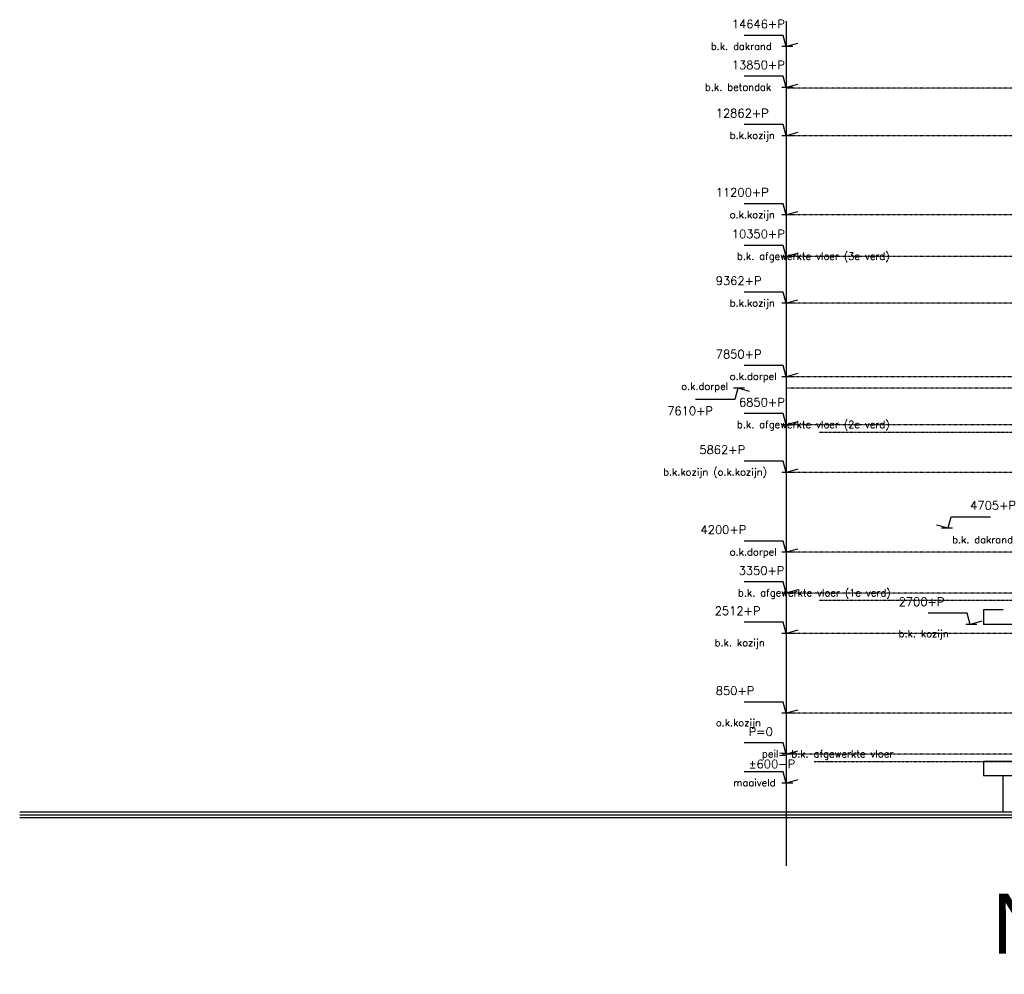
# Model space of a CAD drawing. Extents: x -541908 to 43837, y -41121 to 66863.
# Tile 1 of 41: x -541908 to -521424, y -40007 to -20153. Entities that reach past the tile are written whole.
import ezdxf

# ---------------------------------------------------------------- set-up
doc = ezdxf.new("R2010")
doc.units = 0
doc.header["$LTSCALE"] = 10
doc.header["$MEASUREMENT"] = 0
doc.linetypes.add('DASHDOT', pattern=[1, 0.5, -0.25, 0, -0.25])
doc.linetypes.add('DASHDOT2', pattern=[0.5, 0.25, -0.125, 0, -0.125])
doc.layers.get('0').update_dxf_attribs({"linetype": 'CONTINUOUS'})
for name, color, linetype in [('A--L$7AC3-_STRAMIEN', 3, 'DASHDOT'), ('A--L01G1_ACEER', 1, 'CONTINUOUS'), ('A--L07GC8_STRAMIEN', 8, 'DASHDOT2'), ('A--L11G1_GRONDWERK', 1, 'CONTINUOUS'), ('A--L21G1_BUITENWAND', 1, 'CONTINUOUS'), ('A--L21G3_BUITENWAND', 3, 'CONTINUOUS'), ('A--M01A1_MAATVOERING', 1, 'CONTINUOUS'), ('A--M01B1_HOOGTE_MAATV', 1, 'CONTINUOUS'), ('A--T$7A8-_STRAMIEN', 8, 'DASHDOT'), ('A--T01A-70_TEKST', 5, 'CONTINUOUS'), ('A--T01B2_HOOGTE_MAATV', 2, 'CONTINUOUS'), ('A--T01B3_HOOGTE_MAATV', 3, 'CONTINUOUS')]:
    doc.layers.add(name, color=color, linetype=linetype)
doc.styles.add('HOOGTEXT', font='ROMANS.shx', dxfattribs={"height": 2.5})
doc.styles.add('PRES100', font='ARIALBD0.TTF', dxfattribs={"height": 10})

# ---------------------------------------------------------------- blocks, each defined once
blk = doc.blocks.new('HOOGTEP')
at = {"layer": 'A--M01A1_MAATVOERING'}
for p, q in [((0, 0), (0.62, 2.33)), ((0.62, 2.33), (8.79, 2.33)), ((-2.41, 0.65), (0, 0))]:
    blk.add_line(p, q, dxfattribs=at)
at = {"layer": 'A--M01B1_HOOGTE_MAATV'}
blk.add_line((-1.38, 0), (0.91, 0), dxfattribs=at)
at = {"layer": 'A--T01B2_HOOGTE_MAATV', "style": 'HOOGTEXT', "flags": 4}
blk.add_attdef('TEKST', (1.84, -0.67), '', height=1.5, dxfattribs=at)
at = {"layer": 'A--T01B3_HOOGTE_MAATV', "style": 'HOOGTEXT', "flags": 4}
blk.add_attdef('HOOGTE', (1.67, 3.82), '', height=1.75, dxfattribs=at)

msp = doc.modelspace()

# ---------------------------------------------------------------- linework, layer by layer
at = {"layer": 'A--L$7AC3-_STRAMIEN'}
for p, q in [((-416614.4, -21579.1), (-525959.4, -21578.9)), ((-416614.4, -25079.1), (-525959.4, -25078.9)), ((-416614.4, -28579.1), (-525959.4, -28578.9)), ((-416614.4, -32079.1), (-525959.4, -32078.9)), ((-416614.4, -35429.1), (-525959.4, -35428.9))]:
    msp.add_line(p, q, dxfattribs=at)
at = {"layer": 'A--L01G1_ACEER'}
for p, q in [((-521447.8, -32428.9), (-521859.5, -32428.9)), ((-521148.4, -32728.9), (-521859.5, -32728.9))]:
    msp.add_line(p, q, dxfattribs=at)
at = {"layer": 'A--L07GC8_STRAMIEN'}
for p, q in [((-525273.5, -28728.9), (-433397, -28729.1)), ((-525273.5, -32228.9), (-433397, -32229.1)), ((-525378.3, -35578.9), (-433397.1, -35579.1))]:
    msp.add_line(p, q, dxfattribs=at)
at = {"layer": 'A--L11G1_GRONDWERK'}
msp.add_line((-525959.4, -20183.4), (-525959.4, -37749.7), dxfattribs=at)
at = {"layer": 'A--L21G1_BUITENWAND'}
for p, q in [((-521859.5, -32428.9), (-521859.5, -32728.9)), ((-521148, -35578.9), (-521859.5, -35578.9)), ((-521859.5, -35578.9), (-521859.5, -35878.9)), ((-520319.7, -35878.9), (-521859.5, -35878.9)), ((-521453.2, -35878.9), (-521453.2, -36628.9))]:
    msp.add_line(p, q, dxfattribs=at)
at = {"layer": 'A--L21G3_BUITENWAND'}
for points in [[(-541908.2, -36628.9), (-541908.2, -36628.9), (-417242.9, -36628.9)], [(-541908.2, -36688.9), (-417242.9, -36688.9)], [(-541908.2, -36748.9), (-417242.9, -36748.9)]]:
    msp.add_lwpolyline(points, dxfattribs=at)
at = {"layer": 'A--T$7A8-_STRAMIEN', "color": 8}
for p, q in [((-416614.4, -22567.1), (-525959.4, -22566.9)), ((-416614.4, -24214.1), (-525959.4, -24213.9)), ((-416614.4, -26052.1), (-525959.4, -26051.9)), ((-479484.5, -27575.4), (-525959.4, -27578.9)), ((-479484.5, -27815.4), (-525959.4, -27818.9)), ((-416614.4, -29567.1), (-525959.4, -29566.9)), ((-416614.4, -31229.1), (-525959.4, -31228.9)), ((-416614.4, -32917.1), (-525959.4, -32916.9)), ((-416614.4, -34579.1), (-525959.4, -34578.9))]:
    msp.add_line(p, q, dxfattribs=at)

# ---------------------------------------------------------------- block references
ref = msp.add_blockref('HOOGTEP', (-525959.4, -20712.9), dxfattribs=dict(xscale=-99.99999999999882, yscale=100.0000000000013, zscale=100, rotation=359.9998907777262))
ref.add_attrib('TEKST', 'b.k. dakrand', (-527529.1, -20780), dxfattribs={"layer": 'A--T01B2_HOOGTE_MAATV', "height": 150, "rotation": 359.99989, "style": 'HOOGTEXT', "flags": 4})
ref.add_attrib('HOOGTE', '14646+P', (-527093.3, -20330.9), dxfattribs={"layer": 'A--T01B3_HOOGTE_MAATV', "height": 175, "rotation": 359.99989, "style": 'HOOGTEXT', "flags": 4})
ref = msp.add_blockref('HOOGTEP', (-525959.4, -21562.5), dxfattribs=dict(xscale=-99.99999999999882, yscale=100.0000000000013, zscale=100, rotation=359.9998907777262))
ref.add_attrib('TEKST', 'b.k. betondak', (-527650.5, -21629.6), dxfattribs={"layer": 'A--T01B2_HOOGTE_MAATV', "height": 150, "rotation": 359.99989, "style": 'HOOGTEXT', "flags": 4})
ref.add_attrib('HOOGTE', '13850+P', (-527093.3, -21180.5), dxfattribs={"layer": 'A--T01B3_HOOGTE_MAATV', "height": 175, "rotation": 359.99989, "style": 'HOOGTEXT', "flags": 4})
ref = msp.add_blockref('HOOGTEP', (-525959.4, -22566.9), dxfattribs=dict(xscale=-99.99999999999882, yscale=100.0000000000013, zscale=100, rotation=359.9998907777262))
ref.add_attrib('TEKST', 'b.k.kozijn', (-527136.2, -22634), dxfattribs={"layer": 'A--T01B2_HOOGTE_MAATV', "height": 150, "rotation": 359.99989, "style": 'HOOGTEXT', "flags": 4})
ref.add_attrib('HOOGTE', '12862+P', (-527426.7, -22185), dxfattribs={"layer": 'A--T01B3_HOOGTE_MAATV', "height": 175, "rotation": 359.99989, "style": 'HOOGTEXT', "flags": 4})
ref = msp.add_blockref('HOOGTEP', (-525959.4, -24213.9), dxfattribs=dict(xscale=-99.99999999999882, yscale=100.0000000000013, zscale=100, rotation=359.9998907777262))
ref.add_attrib('TEKST', 'o.k.kozijn', (-527136.3, -24281), dxfattribs={"layer": 'A--T01B2_HOOGTE_MAATV', "height": 150, "rotation": 359.99989, "style": 'HOOGTEXT', "flags": 4})
ref.add_attrib('HOOGTE', '11200+P', (-527426.7, -23832), dxfattribs={"layer": 'A--T01B3_HOOGTE_MAATV', "height": 175, "rotation": 359.99989, "style": 'HOOGTEXT', "flags": 4})
ref = msp.add_blockref('HOOGTEP', (-525959.4, -25078.9), dxfattribs=dict(xscale=-99.99999999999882, yscale=100.0000000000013, zscale=100, rotation=359.9998907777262))
ref.add_attrib('TEKST', 'b.k. afgewerkte vloer (3e verd)', (-526986.3, -25146), dxfattribs={"layer": 'A--T01B2_HOOGTE_MAATV', "height": 150, "rotation": 359.99989, "style": 'HOOGTEXT', "flags": 4})
ref.add_attrib('HOOGTE', '10350+P', (-527093.4, -24697), dxfattribs={"layer": 'A--T01B3_HOOGTE_MAATV', "height": 175, "rotation": 359.99989, "style": 'HOOGTEXT', "flags": 4})
ref = msp.add_blockref('HOOGTEP', (-525959.4, -26051.9), dxfattribs=dict(xscale=-99.99999999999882, yscale=100.0000000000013, zscale=100, rotation=359.9998907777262))
ref.add_attrib('TEKST', 'b.k.kozijn', (-527136.3, -26119), dxfattribs={"layer": 'A--T01B2_HOOGTE_MAATV', "height": 150, "rotation": 359.99989, "style": 'HOOGTEXT', "flags": 4})
ref.add_attrib('HOOGTE', '9362+P', (-527426.7, -25670), dxfattribs={"layer": 'A--T01B3_HOOGTE_MAATV', "height": 175, "rotation": 359.99989, "style": 'HOOGTEXT', "flags": 4})
ref = msp.add_blockref('HOOGTEP', (-525959.4, -27578.9), dxfattribs=dict(xscale=-99.99999999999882, yscale=100.0000000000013, zscale=100, rotation=359.9998907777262))
ref.add_attrib('TEKST', 'o.k.dorpel', (-527136.3, -27646), dxfattribs={"layer": 'A--T01B2_HOOGTE_MAATV', "height": 150, "rotation": 359.99989, "style": 'HOOGTEXT', "flags": 4})
ref.add_attrib('HOOGTE', '7850+P', (-527426.7, -27197), dxfattribs={"layer": 'A--T01B3_HOOGTE_MAATV', "height": 175, "rotation": 359.99989, "style": 'HOOGTEXT', "flags": 4})
ref = msp.add_blockref('HOOGTEP', (-526968.7, -27818.9), dxfattribs=dict(xscale=99.99999999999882, yscale=100.0000000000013, zscale=100, rotation=179.9998907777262))
ref.add_attrib('TEKST', 'o.k.dorpel', (-528145.5, -27851.8), dxfattribs={"layer": 'A--T01B2_HOOGTE_MAATV', "height": 150, "rotation": 359.99989, "style": 'HOOGTEXT', "flags": 4})
ref.add_attrib('HOOGTE', '7610+P', (-528436, -28375.9), dxfattribs={"layer": 'A--T01B3_HOOGTE_MAATV', "height": 175, "rotation": 359.99989, "style": 'HOOGTEXT', "flags": 4})
ref = msp.add_blockref('HOOGTEP', (-525959.4, -28578.9), dxfattribs=dict(xscale=-99.99999999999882, yscale=100.0000000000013, zscale=100, rotation=359.9998907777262))
ref.add_attrib('TEKST', 'b.k. afgewerkte vloer (2e verd)', (-526986.3, -28646), dxfattribs={"layer": 'A--T01B2_HOOGTE_MAATV', "height": 150, "rotation": 359.99989, "style": 'HOOGTEXT', "flags": 4})
ref.add_attrib('HOOGTE', '6850+P', (-526943.4, -28197), dxfattribs={"layer": 'A--T01B3_HOOGTE_MAATV', "height": 175, "rotation": 359.99989, "style": 'HOOGTEXT', "flags": 4})
ref = msp.add_blockref('HOOGTEP', (-525959.4, -29566.9), dxfattribs=dict(xscale=-99.99999999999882, yscale=100.0000000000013, zscale=100, rotation=359.9998907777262))
ref.add_attrib('TEKST', 'b.k.kozijn (o.k.kozijn)', (-528522, -29634), dxfattribs={"layer": 'A--T01B2_HOOGTE_MAATV', "height": 150, "rotation": 359.99989, "style": 'HOOGTEXT', "flags": 4})
ref.add_attrib('HOOGTE', '5862+P', (-527768.4, -29185), dxfattribs={"layer": 'A--T01B3_HOOGTE_MAATV', "height": 175, "rotation": 359.99989, "style": 'HOOGTEXT', "flags": 4})
ref = msp.add_blockref('HOOGTEP', (-522591.7, -30723.9), dxfattribs=dict(xscale=99.99999999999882, yscale=100.0000000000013, zscale=100, rotation=359.9998907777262))
ref.add_attrib('TEKST', 'b.k. dakrand', (-522510.2, -31042), dxfattribs={"layer": 'A--T01B2_HOOGTE_MAATV', "height": 150, "rotation": 359.99989, "style": 'HOOGTEXT', "flags": 4})
ref.add_attrib('HOOGTE', '4705+P', (-522132.8, -30342), dxfattribs={"layer": 'A--T01B3_HOOGTE_MAATV', "height": 175, "rotation": 359.99989, "style": 'HOOGTEXT', "flags": 4})
ref = msp.add_blockref('HOOGTEP', (-525959.4, -31228.9), dxfattribs=dict(xscale=-99.99999999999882, yscale=100.0000000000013, zscale=100, rotation=359.9998907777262))
ref.add_attrib('TEKST', 'o.k.dorpel', (-527136.3, -31296), dxfattribs={"layer": 'A--T01B2_HOOGTE_MAATV', "height": 150, "rotation": 359.99989, "style": 'HOOGTEXT', "flags": 4})
ref.add_attrib('HOOGTE', '4200+P', (-527743.4, -30847), dxfattribs={"layer": 'A--T01B3_HOOGTE_MAATV', "height": 175, "rotation": 359.99989, "style": 'HOOGTEXT', "flags": 4})
ref = msp.add_blockref('HOOGTEP', (-525959.4, -32078.9), dxfattribs=dict(xscale=-99.99999999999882, yscale=100.0000000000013, zscale=100, rotation=359.9998907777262))
ref.add_attrib('TEKST', 'b.k. afgewerkte vloer (1e verd)', (-526964.8, -32146), dxfattribs={"layer": 'A--T01B2_HOOGTE_MAATV', "height": 150, "rotation": 359.99989, "style": 'HOOGTEXT', "flags": 4})
ref.add_attrib('HOOGTE', '3350+P', (-526951.7, -31697), dxfattribs={"layer": 'A--T01B3_HOOGTE_MAATV', "height": 175, "rotation": 359.99989, "style": 'HOOGTEXT', "flags": 4})
ref = msp.add_blockref('HOOGTEP', (-525959.4, -32916.9), dxfattribs=dict(xscale=-99.99999999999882, yscale=100.0000000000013, zscale=100, rotation=359.9998907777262))
ref.add_attrib('TEKST', 'b.k. kozijn', (-527449.6, -33185), dxfattribs={"layer": 'A--T01B2_HOOGTE_MAATV', "height": 150, "rotation": 359.99989, "style": 'HOOGTEXT', "flags": 4})
ref.add_attrib('HOOGTE', '2512+P', (-527449.6, -32535), dxfattribs={"layer": 'A--T01B3_HOOGTE_MAATV', "height": 175, "rotation": 359.99989, "style": 'HOOGTEXT', "flags": 4})
ref = msp.add_blockref('HOOGTEP', (-522132.3, -32728.9), dxfattribs=dict(xscale=-99.99999999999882, yscale=100.0000000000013, zscale=100, rotation=359.9998907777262))
ref.add_attrib('TEKST', 'b.k. kozijn', (-523622.5, -32997), dxfattribs={"layer": 'A--T01B2_HOOGTE_MAATV', "height": 150, "rotation": 359.99989, "style": 'HOOGTEXT', "flags": 4})
ref.add_attrib('HOOGTE', '2700+P', (-523622.5, -32347), dxfattribs={"layer": 'A--T01B3_HOOGTE_MAATV', "height": 175, "rotation": 359.99989, "style": 'HOOGTEXT', "flags": 4})
ref = msp.add_blockref('HOOGTEP', (-525959.4, -34578.9), dxfattribs=dict(xscale=-99.99999999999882, yscale=100.0000000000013, zscale=100, rotation=359.9998907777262))
ref.add_attrib('TEKST', 'o.k.kozijn ', (-527426.2, -34847), dxfattribs={"layer": 'A--T01B2_HOOGTE_MAATV', "height": 150, "rotation": 359.99989, "style": 'HOOGTEXT', "flags": 4})
ref.add_attrib('HOOGTE', '850+P', (-527426.2, -34197), dxfattribs={"layer": 'A--T01B3_HOOGTE_MAATV', "height": 175, "rotation": 359.99989, "style": 'HOOGTEXT', "flags": 4})
ref = msp.add_blockref('HOOGTEP', (-525959.4, -35428.9), dxfattribs=dict(xscale=-99.99999999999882, yscale=100.0000000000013, zscale=100, rotation=359.9998907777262))
ref.add_attrib('TEKST', 'peil= b.k. afgewerkte vloer', (-526464.8, -35496), dxfattribs={"layer": 'A--T01B2_HOOGTE_MAATV', "height": 150, "rotation": 359.99989, "style": 'HOOGTEXT', "flags": 4})
ref.add_attrib('HOOGTE', 'P=0', (-526743.4, -35047), dxfattribs={"layer": 'A--T01B3_HOOGTE_MAATV', "height": 175, "rotation": 359.99989, "style": 'HOOGTEXT', "flags": 4})
ref = msp.add_blockref('HOOGTEP', (-525959.4, -36028.9), dxfattribs=dict(xscale=-99.99999999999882, yscale=100.0000000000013, zscale=100, rotation=359.9998907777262))
ref.add_attrib('TEKST', 'maaiveld', (-527062.9, -36096), dxfattribs={"layer": 'A--T01B2_HOOGTE_MAATV', "height": 150, "rotation": 359.99989, "style": 'HOOGTEXT', "flags": 4})
ref.add_attrib('HOOGTE', '±600-P', (-526743.4, -35720.8), dxfattribs={"layer": 'A--T01B3_HOOGTE_MAATV', "height": 175, "rotation": 359.99989, "style": 'HOOGTEXT', "flags": 4})

# ---------------------------------------------------------------- texts
at = {"layer": 'A--T01A-70_TEKST', "style": 'PRES100'}
msp.add_text('Noordgevel', height=1250, rotation=359.99989, dxfattribs=at).set_placement((-521678, -39580.4))

doc.saveas('drawing.dxf')
